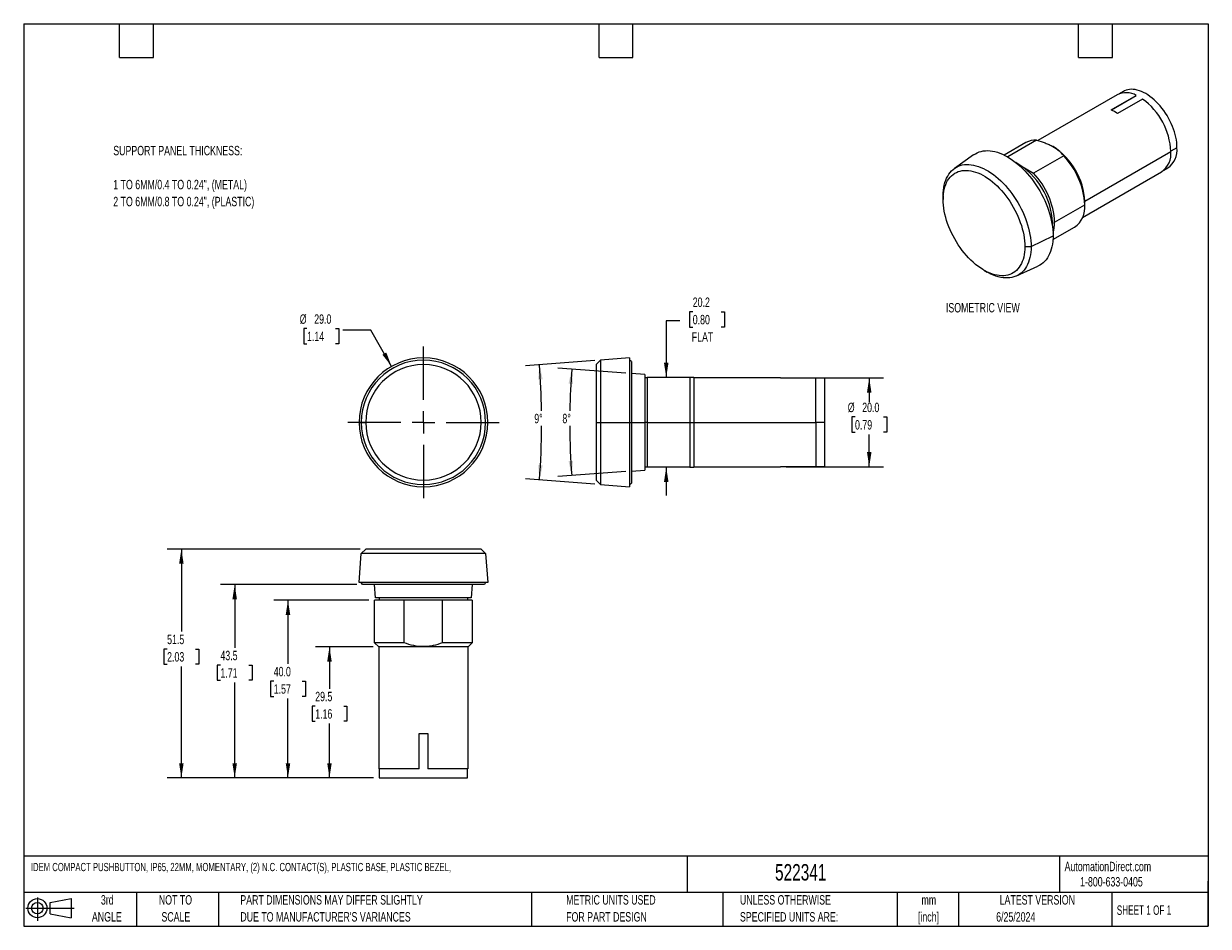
# Model space of a CAD drawing. Header units: millimetres. Extents: x 6 to 273, y 6 to 210.
import ezdxf

# ---------------------------------------------------------------- set-up
doc = ezdxf.new("R2010")
doc.units = ezdxf.units.MM
doc.linetypes.add('CENTERX2', pattern=[20.32, 12.7, -2.54, 2.54, -2.54])
doc.layers.add('CENTER', color=40, linetype='CENTERX2')
doc.layers.add('DIMENSIONS', color=140, linetype='Continuous', lineweight=25)
doc.layers.add('TEXT', color=140, linetype='Continuous', lineweight=25)
doc.styles.add('SLDTEXTSTYLE0', font='TXT', dxfattribs={"width": 0.7})
doc.styles.add('SLDTEXTSTYLE1', font='TXT', dxfattribs={"width": 0.65})
doc.dimstyles.new('SLDDIMSTYLE0', dxfattribs={"dimtxt": 2.158008, "dimasz": 3.302, "dimexe": 0, "dimexo": 0.0625, "dimgap": 0.539502, "dimtad": 0, "dimtih": 1, "dimtoh": 1, "dimrnd": 1e-09, "dimzin": 4, "dimdsep": 46, "dimtxsty": 'SLDTEXTSTYLE0', "dimsah": 1, "dimcen": 0, "dimadec": 0, "dimazin": 1, "dimtfac": 1, "dimtofl": 0, "dimtmove": 0, "dimatfit": 3, "dimfxl": 0, "dimfrac": 2, "dimtolj": 1, "dimtzin": 12, "dimarcsym": 0})
doc.dimstyles.new('SLDDIMSTYLE1', dxfattribs={"dimtxt": 2.158008, "dimasz": 3.302, "dimexe": 0, "dimexo": 0.0625, "dimgap": 0.539502, "dimtad": 0, "dimtih": 1, "dimtoh": 1, "dimdec": 4, "dimzin": 12, "dimdsep": 46, "dimtxsty": 'SLDTEXTSTYLE0', "dimsah": 1, "dimcen": 0.09, "dimadec": 0, "dimazin": 3, "dimtfac": 1, "dimtdec": 0, "dimtofl": 0, "dimtmove": 0, "dimatfit": 3, "dimfxl": 0, "dimfrac": 2, "dimtolj": 1, "dimtzin": 12, "dimarcsym": 0})
doc.dimstyles.new('SLDDIMSTYLE2', dxfattribs={"dimtxt": 2.158008, "dimasz": 3.302, "dimexe": 0, "dimexo": 0.0625, "dimgap": 0.539502, "dimtad": 0, "dimtih": 1, "dimtoh": 1, "dimrnd": 1e-09, "dimzin": 12, "dimdsep": 46, "dimtxsty": 'SLDTEXTSTYLE0', "dimsah": 1, "dimcen": 0.09, "dimadec": 0, "dimazin": 3, "dimtfac": 1, "dimtmove": 0, "dimatfit": 0, "dimfxl": 0, "dimfrac": 2, "dimtolj": 1, "dimtzin": 12, "dimarcsym": 0})
doc.dimstyles.new('SLDDIMSTYLE3', dxfattribs={"dimtxt": 2.158008, "dimasz": 3.302, "dimexe": 0, "dimexo": 0.0625, "dimgap": 0.539502, "dimtad": 0, "dimtih": 1, "dimtoh": 1, "dimrnd": 1e-09, "dimzin": 4, "dimdsep": 46, "dimtxsty": 'SLDTEXTSTYLE0', "dimsah": 1, "dimcen": 0.09, "dimadec": 0, "dimazin": 1, "dimtfac": 1, "dimtofl": 0, "dimtmove": 0, "dimatfit": 3, "dimfxl": 0, "dimfrac": 2, "dimtolj": 1, "dimtzin": 12, "dimarcsym": 0})
doc.dimstyles.new('SLDDIMSTYLE4', dxfattribs={"dimtxt": 2.158008, "dimasz": 3.302, "dimexe": 0, "dimexo": 0.0625, "dimgap": 0.539502, "dimtad": 0, "dimtih": 1, "dimtoh": 1, "dimrnd": 1e-09, "dimzin": 12, "dimdsep": 46, "dimtxsty": 'SLDTEXTSTYLE0', "dimsah": 1, "dimcen": 0.09, "dimadec": 0, "dimazin": 3, "dimtfac": 1, "dimtofl": 0, "dimtmove": 0, "dimatfit": 3, "dimfxl": 0, "dimfrac": 2, "dimtolj": 1, "dimtzin": 12, "dimarcsym": 0})

# ---------------------------------------------------------------- blocks, each defined once
blk = doc.blocks.new('Block11')
at = {"color": 7, "linetype": 'Continuous', "lineweight": 18}
for p, q in [((0, 2.88), (10.87, 2.88)), ((2.59, 5.31), (2.59, 0)), ((5.48, 4.17), (10.18, 5.03)), ((5.48, 1.6), (5.48, 4.17)), ((10.18, 5.03), (10.18, 0.73)), ((5.48, 1.6), (10.18, 0.73))]:
    blk.add_line(p, q, dxfattribs=at)
for radius in [2.15, 1.29]:
    blk.add_circle((2.59, 2.88), radius, dxfattribs=at)
blk = doc.blocks.new('Block12')
at = {"color": 7, "linetype": 'Continuous'}
blk.add_blockref('Block11', (0, 0), dxfattribs=at)
blk = doc.blocks.new('_D')
at = {"layer": 'DIMENSIONS'}
for p, q in [((70.13, 140.9), (69.41, 140.9)), ((69.41, 140.9), (69.41, 137.47)), ((76.55, 140.9), (77.27, 140.9)), ((77.27, 140.9), (77.27, 137.47)), ((84.52, 140.59), (78.17, 140.59)), ((89.18, 132.41), (84.52, 140.59)), ((69.41, 137.47), (70.13, 137.47)), ((77.27, 137.47), (76.55, 137.47))]:
    blk.add_line(p, q, dxfattribs=at)
blk.add_solid([(89.18, 132.41), (87.99, 135.53), (87.11, 135.03)], dxfattribs=at)
at = {"layer": 'DIMENSIONS', "char_height": 2.117, "attachment_point": 1, "style": 'SLDTEXTSTYLE0'}
for s, insert in [('%%c', (68.5, 144.11)), ('29.0', (71.76, 144.11)), ('1.14', (70.13, 140.2))]:
    blk.add_mtext(s, dxfattribs=dict(at, insert=insert))
blk = doc.blocks.new('SW_CENTERMARKSYMBOL_0')
at = {"layer": 'CENTER', "color": 0}
for p, q in [((0, 5.08), (0, 17.04)), ((-5.08, 0), (-17.04, 0)), ((0, 0), (-2.54, 0)), ((0, 0), (0, 2.54)), ((0, 0), (0, -2.54)), ((0, 0), (2.54, 0)), ((5.08, 0), (17.04, 0)), ((0, -5.08), (0, -17.04))]:
    blk.add_line(p, q, dxfattribs=at)
blk = doc.blocks.new('_D_1')
at = {"layer": 'DIMENSIONS'}
for p, q in [((134.95, 133.7), (119.3, 132.5)), ((134.95, 105.9), (119.3, 107.1))]:
    blk.add_line(p, q, dxfattribs=at)
for start, end in [(0.8895, 4.3987), (355.6013, 359.7249)]:
    blk.add_arc((-45.79, 119.8), 168.75, start, end, dxfattribs=at)
for points in [[(122.47, 132.75), (122.18, 129.42), (123.2, 129.48)], [(122.47, 106.86), (123.2, 110.12), (122.18, 110.19)]]:
    blk.add_solid(points, dxfattribs=at)
at = {"layer": 'DIMENSIONS', "insert": (121.3, 121.72), "char_height": 2.117, "attachment_point": 1, "style": 'SLDTEXTSTYLE0'}
blk.add_mtext('9°', dxfattribs=at)
blk = doc.blocks.new('_D_2')
at = {"layer": 'DIMENSIONS'}
for p, q in [((141.95, 130.9), (126.57, 132.02)), ((141.95, 108.71), (126.57, 107.58))]:
    blk.add_line(p, q, dxfattribs=at)
for start, end in [(175.8058, 179.0843), (180.2832, 184.1942)]:
    blk.add_arc((293.21, 119.8), 163.92, start, end, dxfattribs=at)
for points in [[(129.73, 131.79), (129.02, 128.53), (130.03, 128.46)], [(129.73, 107.81), (130.03, 111.14), (129.02, 111.08)]]:
    blk.add_solid(points, dxfattribs=at)
at = {"layer": 'DIMENSIONS', "insert": (127.63, 121.72), "char_height": 2.117, "attachment_point": 1, "style": 'SLDTEXTSTYLE0'}
blk.add_mtext('8°', dxfattribs=at)
blk = doc.blocks.new('_D_3')
at = {"layer": 'DIMENSIONS'}
for p, q in [((156.98, 144.69), (156.26, 144.69)), ((156.26, 144.69), (156.26, 141.26)), ((163.4, 144.69), (164.12, 144.69)), ((164.12, 144.69), (164.12, 141.26)), ((154.09, 142.67), (151.01, 142.67)), ((151.01, 142.67), (151.01, 129.92)), ((156.26, 141.26), (156.98, 141.26)), ((164.12, 141.26), (163.4, 141.26)), ((151.01, 109.68), (151.01, 103.33))]:
    blk.add_line(p, q, dxfattribs=at)
for points in [[(151.01, 129.92), (151.52, 133.22), (150.5, 133.22)], [(151.01, 109.68), (150.5, 106.38), (151.52, 106.38)]]:
    blk.add_solid(points, dxfattribs=at)
at = {"layer": 'DIMENSIONS', "char_height": 2.117, "attachment_point": 1, "style": 'SLDTEXTSTYLE0'}
for s, insert in [('20.2', (156.98, 147.9)), ('0.80', (156.98, 143.99)), ('FLAT', (156.76, 140.08))]:
    blk.add_mtext(s, dxfattribs=dict(at, insert=insert))
blk = doc.blocks.new('_D_4')
at = {"layer": 'DIMENSIONS'}
for p, q in [((177.98, 129.8), (199.89, 129.8)), ((196.71, 129.8), (196.71, 124.32)), ((193.51, 121.01), (192.78, 121.01)), ((192.78, 121.01), (192.78, 117.58)), ((199.92, 121.01), (200.64, 121.01)), ((200.64, 121.01), (200.64, 117.58)), ((192.78, 117.58), (193.51, 117.58)), ((200.64, 117.58), (199.92, 117.58)), ((196.71, 109.8), (196.71, 117.1)), ((177.98, 109.8), (199.89, 109.8))]:
    blk.add_line(p, q, dxfattribs=at)
for points in [[(196.71, 129.8), (196.2, 126.5), (197.22, 126.5)], [(196.71, 109.8), (197.22, 113.1), (196.2, 113.1)]]:
    blk.add_solid(points, dxfattribs=at)
at = {"layer": 'DIMENSIONS', "char_height": 2.117, "attachment_point": 1, "style": 'SLDTEXTSTYLE0'}
for s, insert in [('%%c', (191.88, 124.22)), ('20.0', (195.13, 124.22)), ('0.79', (193.51, 120.31))]:
    blk.add_mtext(s, dxfattribs=dict(at, insert=insert))
blk = doc.blocks.new('_D_5')
at = {"layer": 'DIMENSIONS'}
for p, q in [((85, 69.27), (72.02, 69.27)), ((75.19, 69.27), (75.19, 59.84)), ((71.98, 55.93), (71.26, 55.93)), ((71.26, 55.93), (71.26, 52.5)), ((78.4, 55.93), (79.12, 55.93)), ((79.12, 55.93), (79.12, 52.5)), ((71.26, 52.5), (71.98, 52.5)), ((75.19, 39.77), (75.19, 52.01)), ((79.12, 52.5), (78.4, 52.5)), ((85.13, 39.77), (72.02, 39.77))]:
    blk.add_line(p, q, dxfattribs=at)
for points in [[(75.19, 69.27), (74.68, 65.96), (75.7, 65.96)], [(75.19, 39.77), (75.7, 43.07), (74.68, 43.07)]]:
    blk.add_solid(points, dxfattribs=at)
at = {"layer": 'DIMENSIONS', "char_height": 2.117, "attachment_point": 1, "style": 'SLDTEXTSTYLE0'}
for s, insert in [('29.5', (71.98, 59.14)), ('1.16', (71.98, 55.23))]:
    blk.add_mtext(s, dxfattribs=dict(at, insert=insert))
blk = doc.blocks.new('_D_6')
at = {"layer": 'DIMENSIONS'}
for p, q in [((84.08, 79.77), (62.67, 79.77)), ((65.85, 79.77), (65.85, 65.45)), ((62.64, 61.54), (61.92, 61.54)), ((61.92, 61.54), (61.92, 58.11)), ((69.06, 61.54), (69.78, 61.54)), ((69.78, 61.54), (69.78, 58.11)), ((61.92, 58.11), (62.64, 58.11)), ((65.85, 39.77), (65.85, 57.62)), ((69.78, 58.11), (69.06, 58.11)), ((85.13, 39.77), (62.67, 39.77))]:
    blk.add_line(p, q, dxfattribs=at)
for points in [[(65.85, 79.77), (65.34, 76.46), (66.36, 76.46)], [(65.85, 39.77), (66.36, 43.07), (65.34, 43.07)]]:
    blk.add_solid(points, dxfattribs=at)
at = {"layer": 'DIMENSIONS', "char_height": 2.117, "attachment_point": 1, "style": 'SLDTEXTSTYLE0'}
for s, insert in [('40.0', (62.64, 64.75)), ('1.57', (62.64, 60.83))]:
    blk.add_mtext(s, dxfattribs=dict(at, insert=insert))
blk = doc.blocks.new('_D_7')
at = {"layer": 'DIMENSIONS'}
for p, q in [((81.36, 83.27), (50.67, 83.27)), ((53.85, 83.27), (53.85, 69.07)), ((50.64, 65.15), (49.92, 65.15)), ((49.92, 65.15), (49.92, 61.73)), ((57.06, 65.15), (57.78, 65.15)), ((57.78, 65.15), (57.78, 61.73)), ((49.92, 61.73), (50.64, 61.73)), ((57.78, 61.73), (57.06, 61.73)), ((53.85, 39.77), (53.85, 61.24)), ((85.13, 39.77), (50.67, 39.77))]:
    blk.add_line(p, q, dxfattribs=at)
for points in [[(53.85, 83.27), (53.34, 79.96), (54.36, 79.96)], [(53.85, 39.77), (54.36, 43.07), (53.34, 43.07)]]:
    blk.add_solid(points, dxfattribs=at)
at = {"layer": 'DIMENSIONS', "char_height": 2.117, "attachment_point": 1, "style": 'SLDTEXTSTYLE0'}
for s, insert in [('43.5', (50.64, 68.37)), ('1.71', (50.64, 64.45))]:
    blk.add_mtext(s, dxfattribs=dict(at, insert=insert))
blk = doc.blocks.new('_D_8')
at = {"layer": 'DIMENSIONS'}
for p, q in [((82.08, 91.27), (38.67, 91.27)), ((41.85, 91.27), (41.85, 72.69)), ((38.64, 68.77), (37.92, 68.77)), ((37.92, 68.77), (37.92, 65.34)), ((45.06, 68.77), (45.78, 68.77)), ((45.78, 68.77), (45.78, 65.34)), ((37.92, 65.34), (38.64, 65.34)), ((41.85, 39.77), (41.85, 64.86)), ((45.78, 65.34), (45.06, 65.34)), ((85.13, 39.77), (38.67, 39.77))]:
    blk.add_line(p, q, dxfattribs=at)
for points in [[(41.85, 91.27), (41.34, 87.96), (42.36, 87.96)], [(41.85, 39.77), (42.36, 43.07), (41.34, 43.07)]]:
    blk.add_solid(points, dxfattribs=at)
at = {"layer": 'DIMENSIONS', "char_height": 2.117, "attachment_point": 1, "style": 'SLDTEXTSTYLE0'}
for s, insert in [('51.5', (38.64, 71.99)), ('2.03', (38.64, 68.07))]:
    blk.add_mtext(s, dxfattribs=dict(at, insert=insert))

msp = doc.modelspace()

# ---------------------------------------------------------------- linework, layer by layer
for p, q in [((252.54915, 193.53529), (234.68123, 183.22035)), ((251.18479, 190.14185), (256.84164, 193.40748)), ((251.22417, 190.12355), (256.84164, 193.36645)), ((258.25585, 192.59107), (252.599, 189.32544)), ((253.98837, 194.30839), (253.07357, 193.78029)), ((256.84164, 193.40748), (256.84164, 193.36645)), ((231.95322, 182.80018), (227.0747, 179.98387)), ((234.40436, 183.29684), (227.89937, 179.54159)), ((238.10447, 181.87925), (238.07619, 181.89558)), ((265.99867, 181.62958), (264.61973, 180.83353)), ((220.21717, 180.04165), (215.88419, 176.9638)), ((240.50118, 179.77722), (233.7271, 175.86663)), ((245.23072, 169.59967), (264.61982, 180.79276)), ((231.6339, 177.07501), (233.7271, 175.86663)), ((244.74384, 165.93599), (262.54834, 176.21431)), ((263.02276, 176.54592), (263.93756, 177.07402)), ((213.35457, 170.79176), (213.35457, 169.97535)), ((238.45686, 164.8728), (245.23095, 168.78339)), ((245.23095, 168.78339), (245.23095, 169.53449)), ((237.83078, 164.68029), (237.94775, 164.7585)), ((238.07381, 160.93079), (242.95233, 163.7471)), ((233.15356, 159.36205), (238.10331, 161.81127)), ((231.73935, 159.36205), (233.15356, 159.36205)), ((229.86232, 152.75033), (234.69453, 154.96342)), ((222.54547, 154.05453), (223.25246, 153.64626)), ((136.2118, 133.80232), (135.2118, 132.80232)), ((142.7118, 134.30232), (136.2118, 133.80232)), ((136.2118, 133.80232), (136.2118, 119.80232)), ((142.7118, 134.30232), (142.7118, 119.80232)), ((143.2118, 133.52232), (142.7118, 133.80232)), ((143.2118, 133.52232), (143.2118, 119.80232)), ((135.2118, 132.80232), (135.2118, 119.80232)), ((146.2118, 130.58232), (143.2118, 130.80232)), ((146.2118, 130.58232), (146.2118, 119.80232)), ((146.7118, 129.80232), (146.2118, 129.80232)), ((146.7118, 129.92232), (146.7118, 119.80232)), ((156.2918, 129.92232), (146.7118, 129.92232)), ((156.2918, 129.92232), (156.2918, 119.80232)), ((157.2118, 129.88232), (157.1718, 129.92232)), ((157.2118, 129.88232), (157.2118, 119.80232)), ((176.7118, 129.80232), (157.2118, 129.80232)), ((176.7118, 129.7522), (176.7118, 129.80232)), ((186.7118, 129.75232), (176.7118, 129.75232)), ((184.7118, 129.7522), (176.7118, 129.7522)), ((184.7118, 119.80232), (184.7118, 129.7522)), ((186.7118, 119.80232), (186.7118, 129.75232)), ((81.84919, 119.80232), (82.34919, 119.80232)), ((82.34919, 119.80232), (83.34919, 119.80232)), ((109.34919, 119.80232), (110.34919, 119.80232)), ((110.34919, 119.80232), (110.84919, 119.80232)), ((135.2118, 119.80232), (136.2118, 119.80232)), ((135.2118, 119.80232), (135.2118, 106.80232)), ((136.2118, 119.80232), (142.7118, 119.80232)), ((136.2118, 119.80232), (136.2118, 105.80232)), ((142.7118, 119.80232), (142.7118, 105.30232)), ((142.7118, 119.80232), (143.2118, 119.80232)), ((143.2118, 119.80232), (143.2118, 106.08232)), ((143.2118, 119.80232), (146.2118, 119.80232)), ((146.2118, 119.80232), (146.2118, 109.02232)), ((146.7118, 119.80232), (146.2118, 119.80232)), ((146.7118, 119.80232), (156.2918, 119.80232)), ((146.7118, 119.80232), (146.7118, 109.68232)), ((156.2918, 119.80232), (157.2118, 119.80232)), ((156.2918, 119.80232), (156.2918, 109.68232)), ((157.2118, 119.80232), (157.2118, 109.72232)), ((157.2118, 119.80232), (184.7118, 119.80232)), ((184.7118, 119.80232), (184.7118, 109.85245)), ((186.7118, 119.80232), (184.7118, 119.80232)), ((186.7118, 109.85232), (186.7118, 119.80232)), ((146.2118, 109.80232), (146.7118, 109.80232)), ((156.2918, 109.68232), (146.7118, 109.68232)), ((157.1718, 109.68232), (157.2118, 109.72232)), ((157.2118, 109.80232), (176.7118, 109.80232)), ((176.7118, 109.85245), (184.7118, 109.85245)), ((176.7118, 109.80232), (176.7118, 109.85245)), ((176.7118, 109.85232), (186.7118, 109.85232)), ((135.2118, 106.80232), (136.2118, 105.80232)), ((143.2118, 108.80232), (146.2118, 109.02232)), ((136.2118, 105.80232), (142.7118, 105.30232)), ((142.7118, 105.80232), (143.2118, 106.08232)), ((82.34919, 90.26687), (83.34919, 91.26687)), ((109.34919, 91.26687), (83.34919, 91.26687)), ((109.34919, 91.26687), (110.34919, 90.26687)), ((81.84919, 83.76687), (82.34919, 90.26687)), ((110.34919, 90.26687), (82.34919, 90.26687)), ((110.34919, 90.26687), (110.84919, 83.76687)), ((110.84919, 83.76687), (81.84919, 83.76687)), ((82.62919, 83.26687), (82.34919, 83.76687)), ((110.06919, 83.26687), (82.62919, 83.26687)), ((85.56919, 80.26687), (85.34919, 83.26687)), ((107.34919, 83.26687), (107.12919, 80.26687)), ((110.34919, 83.76687), (110.06919, 83.26687)), ((107.12919, 80.26687), (85.56919, 80.26687)), ((86.34919, 80.26687), (86.34919, 79.76687)), ((106.34919, 79.76687), (106.34919, 80.26687)), ((85.34919, 70.18687), (85.34919, 79.76687)), ((92.03808, 79.76687), (85.34919, 79.76687)), ((92.03808, 70.18687), (92.03808, 79.76687)), ((100.66029, 79.76687), (92.03808, 79.76687)), ((107.34919, 79.76687), (100.66029, 79.76687)), ((100.66029, 70.18687), (100.66029, 79.76687)), ((107.34919, 79.76687), (107.34919, 70.18687)), ((86.26919, 69.26687), (85.34919, 70.18687)), ((92.03808, 70.18687), (85.34919, 70.18687)), ((107.34919, 70.18687), (100.66029, 70.18687)), ((107.34919, 70.18687), (106.42919, 69.26687)), ((106.42919, 69.26687), (86.26919, 69.26687)), ((86.34919, 41.76687), (86.34919, 69.26687)), ((106.34919, 69.26687), (106.34919, 41.76687)), ((95.34919, 49.76687), (97.34919, 49.76687)), ((95.34919, 41.76687), (95.34919, 49.76687)), ((97.34919, 49.76687), (97.34919, 41.76687)), ((95.34919, 41.76687), (86.34919, 41.76687)), ((86.39919, 41.76687), (86.39919, 39.76687)), ((106.34919, 41.76687), (97.34919, 41.76687)), ((106.29919, 39.76687), (106.29919, 41.76687)), ((86.39919, 39.76687), (106.29919, 39.76687))]:
    msp.add_line(p, q)
at = {"flags": 128}
for points in [[(265.99867, 181.62958), (265.98227, 182.19349), (265.93314, 182.7737), (265.85152, 183.36752), (265.73777, 183.97218), (265.59244, 184.58485), (265.4162, 185.20268), (265.20987, 185.82278), (264.97441, 186.44227), (264.71093, 187.05826), (264.42064, 187.66788), (264.10491, 188.26828), (263.76521, 188.85666), (263.40311, 189.43029), (263.02032, 189.98648), (262.6186, 190.52265), (262.19985, 191.03629), (261.766, 191.52501), (261.31908, 191.98652), (260.86117, 192.41869), (260.39442, 192.81949), (259.92099, 193.18706), (259.4431, 193.51967), (258.96296, 193.81579), (258.48283, 194.07402), (258.00493, 194.29317), (257.5315, 194.47222), (257.06475, 194.61032), (256.60684, 194.70684), (256.15993, 194.76132), (255.72608, 194.77352), (255.30732, 194.74336), (254.9056, 194.67101), (254.52281, 194.55678), (254.16071, 194.40122), (253.98837, 194.30839)], [(220.21717, 180.04165), (220.60026, 180.2876), (221.01818, 180.50259), (221.45759, 180.6774), (221.91712, 180.81147), (222.39531, 180.90438), (222.89067, 180.95585), (223.40163, 180.9657), (223.92659, 180.9339), (224.4639, 180.86057), (225.01185, 180.74592), (225.56874, 180.59031), (226.13281, 180.39425), (226.70229, 180.15834), (227.27537, 179.88332), (227.85026, 179.57007), (228.42516, 179.21957), (228.99824, 178.83291), (229.56771, 178.41132), (230.13178, 177.95613), (230.68867, 177.46876), (231.23663, 176.95075), (231.77393, 176.40373), (232.29889, 175.82942), (232.80986, 175.22962), (233.30521, 174.60623), (233.78341, 173.96121), (234.24293, 173.29658), (234.68235, 172.61444), (235.10026, 171.91692), (235.49537, 171.20624), (235.86642, 170.48462), (236.21225, 169.75433), (236.53177, 169.01768), (236.82397, 168.27697), (237.08794, 167.53455), (237.32284, 166.79273), (237.52794, 166.05387), (237.70259, 165.32029), (237.84625, 164.59428), (237.95845, 163.87815), (238.03884, 163.17413), (238.08718, 162.48445), (238.10331, 161.81127)], [(213.35457, 170.79176), (213.37072, 171.43505), (213.4191, 172.05761), (213.49956, 172.65739), (213.61184, 173.23245), (213.75557, 173.78091), (213.93029, 174.30098), (214.13541, 174.79096), (214.37028, 175.24926), (214.63412, 175.67437), (214.92608, 176.06492), (215.24521, 176.41963), (215.59046, 176.73734), (215.9607, 177.01701), (216.35474, 177.25774), (216.77128, 177.45874), (217.20896, 177.61935), (217.66637, 177.73905), (218.14199, 177.81745), (218.6343, 177.8543), (219.14167, 177.84946), (219.66246, 177.80297), (220.19496, 177.71496), (220.73744, 177.58573), (221.28812, 177.4157), (221.84522, 177.20543), (222.40692, 176.95559), (222.97138, 176.66701), (223.53676, 176.34062), (224.10122, 175.97749), (224.66291, 175.57881), (225.22001, 175.14587), (225.7707, 174.68009), (226.31318, 174.18298), (226.84568, 173.65618), (227.36647, 173.10139), (227.87384, 172.52042), (228.36614, 171.91518), (228.84177, 171.28763), (229.29917, 170.63982), (229.73686, 169.97387), (230.1534, 169.29195), (230.54743, 168.59627), (230.91768, 167.88912), (231.26293, 167.17279), (231.58205, 166.44963), (231.87401, 165.72199), (232.13786, 164.99225), (232.37273, 164.26278), (232.57785, 163.53597), (232.75256, 162.81418), (232.89629, 162.09978), (233.00857, 161.39508), (233.08904, 160.7024), (233.13742, 160.02398), (233.15356, 159.36205)], [(213.35457, 169.97535), (213.37072, 170.59487), (213.41909, 171.19358), (213.49953, 171.76936), (213.61175, 172.32021), (213.75535, 172.84418), (213.92984, 173.33943), (214.13459, 173.80423), (214.36889, 174.23693), (214.63191, 174.63603), (214.92274, 175.00012), (215.24035, 175.32792), (215.58362, 175.61827), (215.95136, 175.87017), (216.34226, 176.08272), (216.75495, 176.25518), (217.18799, 176.38694), (217.63985, 176.47754), (218.10895, 176.52666), (218.59364, 176.53413), (219.09221, 176.49992), (219.60292, 176.42416), (220.12397, 176.3071), (220.65353, 176.14916), (221.18974, 175.9509), (221.73072, 175.71301), (222.27456, 175.43632), (222.81936, 175.12181), (223.36321, 174.77059), (223.90419, 174.38388), (224.4404, 173.96305), (224.96996, 173.50957), (225.49101, 173.02504), (226.00171, 172.51115), (226.50029, 171.96972), (226.98498, 171.40264), (227.45407, 170.81191), (227.90594, 170.1996), (228.33897, 169.56786), (228.75167, 168.91892), (229.14257, 168.25505), (229.5103, 167.57858), (229.85357, 166.89188), (230.17118, 166.19738), (230.46201, 165.49751), (230.72504, 164.79473), (230.95934, 164.09151), (231.16409, 163.39031), (231.33857, 162.6936), (231.48217, 162.00383), (231.59439, 161.32342), (231.67483, 160.65477), (231.72321, 160.00021), (231.73935, 159.36205)], [(231.73935, 159.36205), (231.72321, 158.74252), (231.67483, 158.14382), (231.59439, 157.56803), (231.48217, 157.01719), (231.33857, 156.49322), (231.16409, 155.99797), (230.95934, 155.53317), (230.72504, 155.10046), (230.46201, 154.70137), (230.17118, 154.33728), (229.85357, 154.00948), (229.5103, 153.71912), (229.14257, 153.46723), (228.75167, 153.25467), (228.33897, 153.08222), (227.90594, 152.95046), (227.45407, 152.85986), (226.98498, 152.81073), (226.50029, 152.80326), (226.00171, 152.83747), (225.49101, 152.91324), (224.96996, 153.0303), (224.4404, 153.18823), (223.90419, 153.3865), (223.36321, 153.62439), (222.81936, 153.90108), (222.27456, 154.21558), (221.73072, 154.56681), (221.18974, 154.95352), (220.65353, 155.37435), (220.12397, 155.82783), (219.60292, 156.31236), (219.09221, 156.82625), (218.59364, 157.36768), (218.10895, 157.93476), (217.63985, 158.52549), (217.18799, 159.13779), (216.75495, 159.76953), (216.34226, 160.41848), (215.95136, 161.08235), (215.58362, 161.75882), (215.24035, 162.44551), (214.92274, 163.14001), (214.63191, 163.83988), (214.36889, 164.54267), (214.13459, 165.24589), (213.92984, 165.94709), (213.75535, 166.64379), (213.61175, 167.33356), (213.49953, 168.01397), (213.41909, 168.68263), (213.37072, 169.33719), (213.35457, 169.97535)], [(237.94775, 164.7585), (237.93143, 164.19223), (237.92597, 164.1062)], [(238.10331, 161.81127), (238.08718, 161.15672), (238.03884, 160.52284), (237.95845, 159.91165), (237.84625, 159.32506), (237.70259, 158.76491), (237.52794, 158.23297), (237.32284, 157.73091), (237.08794, 157.26032), (236.82397, 156.82266), (236.53177, 156.41933), (236.21225, 156.05158), (235.86642, 155.72058), (235.49537, 155.42736), (235.10026, 155.17286), (234.69453, 154.96342)], [(233.15356, 159.36205), (233.13742, 158.71875), (233.08904, 158.0962), (233.00857, 157.49641), (232.89629, 156.92135), (232.75256, 156.37289), (232.57785, 155.85282), (232.37273, 155.36284), (232.13786, 154.90455), (231.87401, 154.47943), (231.58205, 154.08888), (231.26293, 153.73418), (230.91768, 153.41647), (230.54743, 153.13679), (230.1534, 152.89606), (229.73686, 152.69506), (229.29917, 152.53445), (228.84177, 152.41475), (228.36614, 152.33635), (227.87384, 152.29951), (227.36647, 152.30434), (226.84568, 152.35084), (226.31318, 152.43884), (225.7707, 152.56807), (225.22001, 152.7381), (224.66291, 152.94838), (224.10122, 153.19822), (223.53676, 153.4868), (223.25246, 153.64626)]]:
    msp.add_lwpolyline(points, dxfattribs=at)
for centre, radius, start, end in [((254.57281, 189.3541), 4.64516, 60.7625877, 115.8265291), ((249.09792, 180.03582), 15.54035, 2.7918796, 53.8925904), ((247.2025, 181.61049), 9.41503, 55.0277292, 64.9776473), ((233.96288, 179.17886), 4.14158, 83.8807913, 119.028244), ((229.76717, 168.83684), 15.47951, 2.5831719, 57.4114516), ((261.0551, 181.1222), 4.96954, 305.4522857, 5.8598947), ((228.15239, 167.95019), 17.09887, 2.7930506, 43.7636366), ((259.6741, 180.27257), 4.973, 305.3078598, 6.0043206), ((221.69124, 164.13607), 16.26842, 2.1926813, 60.3038895), ((221.3783, 164.0396), 17.09887, 2.7930506, 43.7636366), ((239.81574, 168.19983), 5.44656, 305.1615282, 6.1506522), ((230.44246, 164.75811), 8.01522, 342.6336783, 0.8199075), ((96.34919, 119.80232), 14.5, 0, 180), ((96.34919, 119.80232), 14, 0, 180), ((96.34919, 119.80232), 13, 0, 180), ((96.34919, 119.80232), 14.5, 180, 0), ((96.34919, 119.80232), 14, 180, 0), ((96.34919, 119.80232), 13, 180, 0)]:
    msp.add_arc(centre, radius, start, end)
for points, knots in [([(234.40436, 183.29684), (235.08533, 183.1251), (235.738, 182.92819), (236.66024, 182.58231), (236.95817, 182.45858), (237.53278, 182.19221), (237.81082, 182.04873), (238.60041, 181.59304), (239.05824, 181.26128), (239.85895, 180.5509), (240.2034, 180.17072), (240.50118, 179.77722)], [0, 0, 0, 0, 0.25, 0.25, 0.375, 0.375, 0.5, 0.5, 0.75, 0.75, 1, 1, 1, 1]), ([(157.16439, 129.92232), (157.16118, 129.92232), (157.15396, 129.92232), (157.02562, 129.92232), (156.80482, 129.92232), (156.54648, 129.92232), (156.35794, 129.92232), (156.2918, 129.92232)], [0, 0, 0, 0, 0.181814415, 0.407979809, 0.640037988, 0.873740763, 1, 1, 1, 1]), ([(156.2918, 109.68232), (156.41255, 109.68232), (156.654, 109.68232), (156.92834, 109.68232), (157.10539, 109.68232), (157.18249, 109.68232), (157.16664, 109.68232), (157.16429, 109.68232)], [0, 0, 0, 0, 0.235891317, 0.471709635, 0.714761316, 0.957752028, 1, 1, 1, 1]), ([(100.66029, 70.18687), (99.96841, 69.91571), (99.26571, 69.6954), (98.18992, 69.46694), (97.8277, 69.40782), (97.09512, 69.32779), (96.72277, 69.30692), (95.60629, 69.30676), (94.87619, 69.38939), (93.43987, 69.69334), (92.73064, 69.91544), (92.03808, 70.18687)], [0, 0, 0, 0, 0.25, 0.25, 0.375, 0.375, 0.5, 0.5, 0.75, 0.75, 1, 1, 1, 1])]:
    msp.add_open_spline(points, degree=3, knots=knots)
at = {"layer": 'TEXT'}
for p, q in [((6.35, 209.55), (273.05, 209.55)), ((6.35, 209.55), (6.35, 6.35)), ((27.94, 201.93), (27.94, 209.55)), ((35.56, 201.93), (35.56, 209.55)), ((135.89, 201.93), (135.89, 209.55)), ((143.51, 201.93), (143.51, 209.55)), ((243.84, 201.93), (243.84, 209.55)), ((251.46, 201.93), (251.46, 209.55)), ((273.05, 209.55), (273.05, 6.35)), ((27.94, 201.93), (35.56, 201.93)), ((135.89, 201.93), (143.51, 201.93)), ((243.84, 201.93), (251.46, 201.93)), ((273.05, 22.12611), (6.35, 22.12611)), ((155.7589, 22.12611), (155.7589, 13.97)), ((239.57538, 22.12611), (239.57538, 13.97)), ((273.05, 6.35), (273.05, 16.51)), ((273.05, 13.97), (6.35, 13.97)), ((31.75, 13.97), (31.75, 6.35)), ((50.21163, 13.97), (50.21163, 6.35)), ((120.64648, 13.97), (120.64648, 6.35)), ((163.78018, 13.97), (163.78018, 6.35)), ((203.0243, 13.97), (203.0243, 6.35)), ((216.8121, 13.97), (216.8121, 6.35)), ((251.34875, 13.97), (251.34875, 6.35)), ((6.35, 6.35), (273.05, 6.35))]:
    msp.add_line(p, q, dxfattribs=at)

# ---------------------------------------------------------------- block references
at = {"layer": 'CENTER'}
msp.add_blockref('SW_CENTERMARKSYMBOL_0', (96.34919, 119.80232), dxfattribs=at)
at = {"layer": 'TEXT'}
msp.add_blockref('Block12', (6.83794, 7.55386), dxfattribs=at)

# ---------------------------------------------------------------- texts
at = {"color": 179, "linetype": 'Continuous', "lineweight": 18, "char_height": 2.1166667, "attachment_point": 1, "style": 'SLDTEXTSTYLE0'}
for s, insert in [('AutomationDirect.com', (240.69496, 20.87653)), ('1-800-633-0405', (244.19158, 17.43702))]:
    msp.add_mtext(s, dxfattribs=dict(at, insert=insert))
at = {"layer": 'DIMENSIONS', "char_height": 2.1166667, "attachment_point": 1, "style": 'SLDTEXTSTYLE0'}
for s, insert in [('SUPPORT PANEL THICKNESS:', (26.51482, 182.04166)), ('1 TO 6MM/0.4 TO 0.24", (METAL)', (26.51482, 174.39722)), ('2 TO 6MM/0.8 TO 0.24", (PLASTIC)', (26.51482, 170.57499)), ('ISOMETRIC VIEW', (213.9806, 146.67041))]:
    msp.add_mtext(s, dxfattribs=dict(at, insert=insert))
at = {"layer": 'TEXT'}
for s, insert, char_height, attachment_point, style in [('IDEM COMPACT PUSHBUTTON, IP65, 22MM, MOMENTARY, (2) N.C. CONTACT(S), PLASTIC BASE, PLASTIC BEZEL,', (7.96573, 20.62023), 1.8520833, 1, 'SLDTEXTSTYLE0'), ('522341', (175.5018, 20.36438), 3.704167, 1, 'SLDTEXTSTYLE0'), ('3rd', (25.16245, 13.36399), 2.116667, 2, 'SLDTEXTSTYLE0'), ('NOT TO', (40.51577, 13.36399), 2.116667, 2, 'SLDTEXTSTYLE0'), ('PART DIMENSIONS MAY DIFFER SLIGHTLY', (55.11928, 13.36399), 2.1166667, 1, 'SLDTEXTSTYLE0'), ('METRIC UNITS USED', (128.47837, 13.36399), 2.1166667, 1, 'SLDTEXTSTYLE0'), ('UNLESS OTHERWISE', (167.60791, 13.36399), 2.1166667, 1, 'SLDTEXTSTYLE0'), ('LATEST VERSION', (234.55213, 13.36399), 2.1166667, 2, 'SLDTEXTSTYLE0'), ('mm', (210.13037, 13.36129), 2.116667, 2, 'SLDTEXTSTYLE0'), ('SHEET 1 OF 1', (252.44129, 11.05149), 2.1166667, 1, 'SLDTEXTSTYLE1'), ('ANGLE', (25.06495, 9.54177), 2.116667, 2, 'SLDTEXTSTYLE0'), ('SCALE', (40.61205, 9.54177), 2.116667, 2, 'SLDTEXTSTYLE0'), ("DUE TO MANUFACTURER'S VARIANCES", (55.11928, 9.54177), 2.1166667, 1, 'SLDTEXTSTYLE0'), ('FOR PART DESIGN', (128.47837, 9.54177), 2.1166667, 1, 'SLDTEXTSTYLE0'), ('SPECIFIED UNITS ARE:', (167.60791, 9.54177), 2.1166667, 1, 'SLDTEXTSTYLE0'), ('[inch]', (210.04659, 9.53907), 2.116667, 2, 'SLDTEXTSTYLE0'), ('6/25/2024', (229.70149, 9.52754), 2.116667, 2, 'SLDTEXTSTYLE0')]:
    msp.add_mtext(s, dxfattribs=dict(at, insert=insert, char_height=char_height, attachment_point=attachment_point, style=style))

# ---------------------------------------------------------------- dimensions: what is measured, and where the dimension line sits
at = {"layer": 'DIMENSIONS'}
for base, p1, p2, text, dimstyle, picture, middle in [((151.00947, 109.68232), (146.7118, 129.92232), (146.7118, 109.68232), '<>\\PFLAT', 'SLDDIMSTYLE2', '_D_3', (151.00947, 142.67376)), ((196.7118, 109.80232), (176.7118, 129.80232), (176.7118, 109.80232), '%%c<>', 'SLDDIMSTYLE3', '_D_4', (196.7118, 120.70708))]:
    dim = msp.add_linear_dim(base=base, p1=p1, p2=p2, angle=90, text=text, dimstyle=dimstyle, dxfattribs=at)
    dim.commit()
    dim.dimension.update_dxf_attribs({"geometry": picture, "text_midpoint": middle, "dimtype": 160})
dim = msp.add_diameter_dim_2p(p1=(103.51728, 107.19802), p2=(89.18109, 132.40663), dimstyle='SLDDIMSTYLE0', dxfattribs=at)
dim.commit()
dim.dimension.update_dxf_attribs({"geometry": '_D', "text_midpoint": (73.33895, 140.59482), "dimtype": 163})
for base, line1, line2, picture, middle in [((122.82407, 112.92144), ((142.7118, 105.30232), (136.2118, 105.80232)), ((136.2118, 133.80232), (142.7118, 134.30232)), '_D_1', (122.96198, 120.70708)), ((129.45574, 127.10941), ((143.2118, 108.80232), (146.2118, 109.02232)), ((146.2118, 130.58232), (143.2118, 130.80232)), '_D_2', (129.29529, 120.70708))]:
    dim = msp.add_angular_dim_2l(base=base, line1=line1, line2=line2, dimstyle='SLDDIMSTYLE1', dxfattribs=at)
    dim.commit()
    dim.dimension.update_dxf_attribs({"geometry": picture, "text_midpoint": middle, "dimtype": 162})
for base, p2, dimstyle, picture, middle in [((41.84919, 91.26687), (83.34919, 91.26687), 'SLDDIMSTYLE4', '_D_8', (41.84919, 68.774)), ((53.84919, 83.26687), (82.62919, 83.26687), 'SLDDIMSTYLE4', '_D_7', (53.84919, 65.15497)), ((65.84919, 79.76687), (85.34919, 79.76687), 'SLDDIMSTYLE3', '_D_6', (65.84919, 61.53594)), ((75.19078, 69.26687), (86.26919, 69.26687), 'SLDDIMSTYLE4', '_D_5', (75.19078, 55.92644))]:
    dim = msp.add_linear_dim(base=base, p1=(86.39919, 39.76687), p2=p2, angle=90, dimstyle=dimstyle, dxfattribs=at)
    dim.commit()
    dim.dimension.update_dxf_attribs({"geometry": picture, "text_midpoint": middle, "dimtype": 160})

doc.saveas('drawing.dxf')
